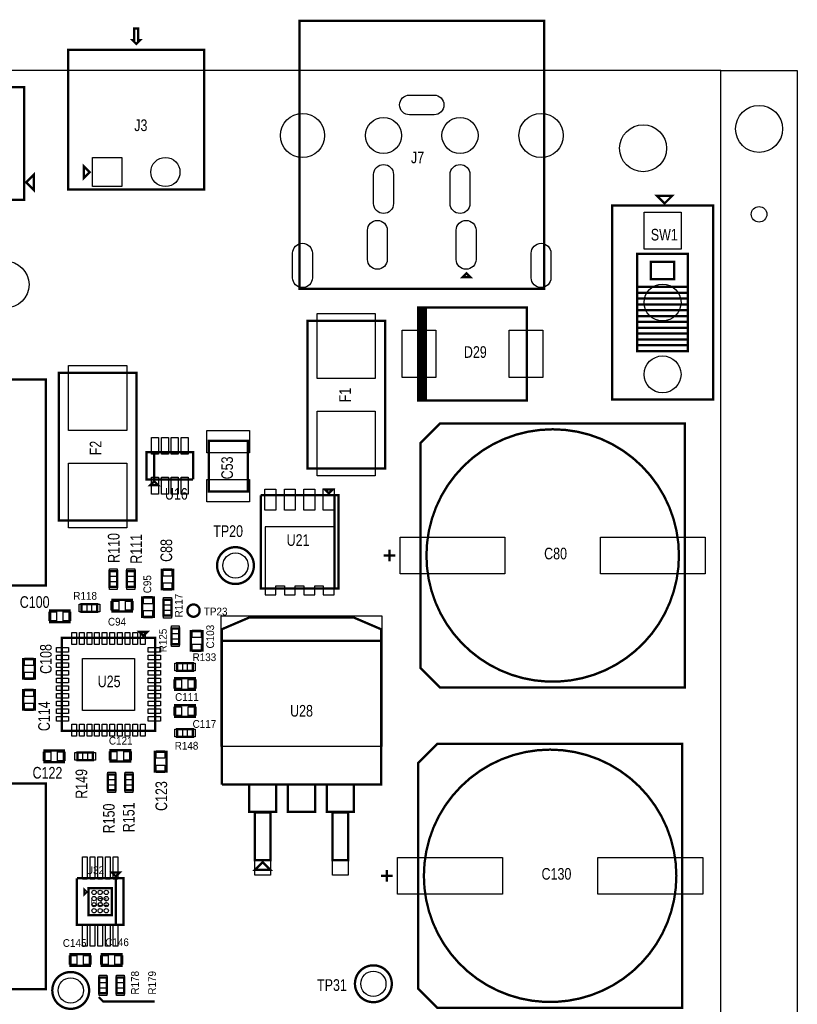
# Model space of a CAD drawing. Extents: x -197 to 9597, y -1478 to 7719.
# Tile 40 of 40: x 7595 to 9597, y 5095 to 7631. Entities that reach past the tile are written whole.
import ezdxf
from ezdxf.enums import TextEntityAlignment as Align

# ---------------------------------------------------------------- set-up
doc = ezdxf.new("R2010")
doc.units = 0
for name, color, linetype in [('BG_OUTLINE', 95, 'CONTINUOUS'), ('BG_TASY', 231, 'CONTINUOUS'), ('PG_ASSEMBLY_TOP', 120, 'CONTINUOUS'), ('PIN_TOP', 140, 'CONTINUOUS'), ('RD_ASSEMBLY_TOP', 120, 'CONTINUOUS')]:
    doc.layers.add(name, color=color, linetype=linetype)

msp = doc.modelspace()

# ---------------------------------------------------------------- linework, layer by layer
at = {"layer": 'BG_OUTLINE'}
msp.add_lwpolyline([(9400, 0), (9400, 7500), (725.901, 7500)], dxfattribs=at)
msp.add_lwpolyline([(9596.846, 0), (9400, 0), (9400, 7500), (9596.846, 7500)], close=True, dxfattribs=at)
at = {"layer": 'BG_TASY', "const_width": 6}
msp.add_lwpolyline([(7942.488, 5103), (7809.488, 5103), (7798.488, 5114)], dxfattribs=at)
at = {"layer": 'PG_ASSEMBLY_TOP', "const_width": 6}
for points in [[(7895.086, 7568.701), (7905.086, 7578.701), (7900.086, 7578.701), (7900.086, 7608.701), (7890.086, 7608.701), (7890.086, 7578.701), (7885.086, 7578.701), (7895.086, 7568.701)], [(8315.086, 6938.162), (8945.086, 6938.162), (8945.086, 7628.162), (8315.086, 7628.162), (8315.086, 6938.162)], [(8070.086, 7553.701), (7720.086, 7553.701), (7720.086, 7193.701), (8070.086, 7193.701), (8070.086, 7553.701)], [(7606.787, 7457.292), (7506.787, 7457.292), (7506.787, 7167.292), (7606.787, 7167.292), (7606.787, 7457.292)], [(7775.086, 7238.701), (7760.086, 7223.701), (7760.086, 7253.701), (7775.086, 7238.701)], [(7611.787, 7212.292), (7631.787, 7232.292), (7631.787, 7192.292), (7611.787, 7212.292)], [(9275, 7177.811), (9235, 7177.811), (9255, 7157.811), (9275, 7177.811)], [(9380, 7152.811), (9380, 6652.811), (9120, 6652.811), (9120, 7152.811), (9380, 7152.811)], [(9315, 7027.811), (9315, 6777.811), (9185, 6777.811), (9185, 7027.811), (9315, 7027.811)], [(9280, 7007.811), (9280, 6962.811), (9220, 6962.811), (9220, 7007.811), (9280, 7007.811)], [(8735.086, 6967.886), (8755.086, 6967.886), (8745.086, 6977.886), (8735.086, 6967.886)], [(9315, 6942.811), (9185, 6942.811)], [(9315, 6927.811), (9185, 6927.811)], [(9315, 6912.811), (9185, 6912.811)], [(9315, 6912.811), (9185, 6912.811)], [(9315, 6897.811), (9185, 6897.811)], [(8640.488, 6650.292), (8640.488, 6890.292), (8620.488, 6890.292), (8620.488, 6650.292), (8635.488, 6650.292), (8635.488, 6890.292), (8630.488, 6890.292), (8630.488, 6650.292), (8625.488, 6650.292), (8625.488, 6890.292), (8620.488, 6890.292), (8620.488, 6650.292)], [(8620.488, 6650.292), (8900.488, 6650.292), (8900.488, 6890.292), (8640.488, 6890.292), (8640.488, 6650.292)], [(9315, 6882.811), (9185, 6882.811)], [(9315, 6882.811), (9185, 6882.811)], [(8335.488, 6855.292), (8335.488, 6475.292), (8535.488, 6475.292), (8535.488, 6855.292), (8335.488, 6855.292)], [(9315, 6867.811), (9185, 6867.811)], [(9315, 6852.811), (9185, 6852.811)], [(9315, 6852.811), (9185, 6852.811)], [(9315, 6837.811), (9185, 6837.811)], [(9315, 6822.811), (9185, 6822.811)], [(9315, 6807.811), (9185, 6807.811)], [(9315, 6792.811), (9185, 6792.811)], [(9315, 6792.811), (9185, 6792.811)], [(7895.488, 6341.292), (7895.488, 6721.292), (7695.488, 6721.292), (7695.488, 6341.292), (7895.488, 6341.292)], [(7662.488, 6174.292), (7662.488, 6704.292), (7152.488, 6704.292), (7152.488, 6174.292), (7662.488, 6174.292)], [(8677.126, 5911.292), (9307.126, 5911.292), (9307.126, 6591.292), (8677.126, 6591.292), (8627.126, 6541.292), (8627.126, 5961.292), (8677.126, 5911.292)], [(8182.008, 6416.299), (8082.008, 6416.299), (8082.008, 6546.299), (8182.008, 6546.299), (8182.008, 6416.299)], [(8041.488, 6447.292), (8041.488, 6517.292), (7921.488, 6517.292), (7921.488, 6447.292), (7941.488, 6447.292), (7941.488, 6517.292)], [(7941.488, 6517.292), (7941.488, 6447.292), (8041.488, 6447.292)], [(7931.488, 6432.292), (7951.488, 6432.292), (7941.488, 6442.292), (7931.488, 6432.292)], [(8390.488, 6411.296), (8400.488, 6421.296), (8380.488, 6421.296), (8390.488, 6411.296)], [(8405.488, 6166.296), (8405.488, 6406.296), (8215.488, 6406.296)], [(8215.488, 6406.296), (8215.488, 6166.296), (8415.488, 6166.296), (8415.488, 6406.296), (8405.488, 6406.296), (8405.488, 6166.296)], [(8547.126, 6266.292), (8547.126, 6236.292)], [(8562.126, 6251.292), (8532.126, 6251.292)], [(7845.988, 6170.61), (7845.988, 6210.61), (7825.988, 6210.61), (7825.988, 6170.61), (7845.988, 6170.61)], [(7870.988, 6210.61), (7870.988, 6170.61), (7890.988, 6170.61), (7890.988, 6210.61), (7870.988, 6210.61)], [(7990.488, 6164.292), (7990.488, 6214.292), (7960.488, 6214.292), (7960.488, 6164.292), (7990.488, 6164.292)], [(7883.488, 6137.292), (7833.488, 6137.292), (7833.488, 6107.292), (7883.488, 6107.292), (7883.488, 6137.292)], [(7940.488, 6093.292), (7940.488, 6143.292), (7910.488, 6143.292), (7910.488, 6093.292), (7940.488, 6093.292)], [(7965.488, 6136.717), (7965.488, 6096.717), (7985.488, 6096.717), (7985.488, 6136.717), (7965.488, 6136.717)], [(7673.488, 6079.292), (7723.488, 6079.292), (7723.488, 6109.292), (7673.488, 6109.292), (7673.488, 6079.292)], [(7754.488, 6106.292), (7794.488, 6106.292), (7794.488, 6126.292), (7754.488, 6126.292), (7754.488, 6106.292)], [(8115.488, 6031.292), (8525.488, 6031.292), (8525.488, 6061.292), (8455.488, 6091.292), (8185.488, 6091.292), (8115.488, 6061.292), (8115.488, 5661.292)], [(8005.488, 6023.292), (8005.488, 6063.292), (7985.488, 6063.292), (7985.488, 6023.292), (8005.488, 6023.292)], [(7703.488, 6039.292), (7703.488, 5799.292), (7943.488, 5799.292), (7943.488, 6039.292), (7703.488, 6039.292)], [(7913.488, 6044.292), (7923.488, 6054.292), (7903.488, 6054.292), (7913.488, 6044.292)], [(8065.488, 6006.292), (8065.488, 6056.292), (8035.488, 6056.292), (8035.488, 6006.292), (8065.488, 6006.292)], [(8440.488, 5591.292), (8400.488, 5591.292), (8400.488, 5466.292), (8440.488, 5466.292), (8440.488, 5591.292), (8455.488, 5591.292), (8455.488, 5661.292), (8525.488, 5661.292), (8525.488, 6031.292), (8115.488, 6031.292)], [(7603.693, 5984.292), (7603.693, 5934.292), (7633.693, 5934.292), (7633.693, 5984.292), (7603.693, 5984.292)], [(8000.488, 5954.292), (8040.488, 5954.292), (8040.488, 5974.292), (8000.488, 5974.292), (8000.488, 5954.292)], [(8045.488, 5935.292), (7995.488, 5935.292), (7995.488, 5905.292), (8045.488, 5905.292), (8045.488, 5935.292)], [(7633.693, 5854.292), (7633.693, 5904.292), (7603.693, 5904.292), (7603.693, 5854.292), (7633.693, 5854.292)], [(7995.488, 5835.394), (8045.488, 5835.394), (8045.488, 5865.394), (7995.488, 5865.394), (7995.488, 5835.394)], [(8000.488, 5784.292), (8040.488, 5784.292), (8040.488, 5804.292), (8000.488, 5804.292), (8000.488, 5784.292)], [(8670.488, 5086.292), (9300.488, 5086.292), (9300.488, 5766.292), (8670.488, 5766.292), (8620.488, 5716.292), (8620.488, 5136.292), (8670.488, 5086.292)], [(7708.488, 5749.292), (7658.488, 5749.292), (7658.488, 5719.292), (7708.488, 5719.292), (7708.488, 5749.292)], [(7783.488, 5744.292), (7743.488, 5744.292), (7743.488, 5724.292), (7783.488, 5724.292), (7783.488, 5744.292)], [(7829.035, 5720.292), (7879.035, 5720.292), (7879.035, 5750.292), (7829.035, 5750.292), (7829.035, 5720.292)], [(7942.488, 5745.292), (7942.488, 5695.292), (7972.488, 5695.292), (7972.488, 5745.292), (7942.488, 5745.292)], [(7821.535, 5686.969), (7821.535, 5646.969), (7841.535, 5646.969), (7841.535, 5686.969), (7821.535, 5686.969)], [(7886.535, 5646.969), (7886.535, 5686.969), (7866.535, 5686.969), (7866.535, 5646.969), (7886.535, 5646.969)], [(7662.488, 5134.292), (7662.488, 5664.292), (7152.488, 5664.292), (7152.488, 5134.292), (7662.488, 5134.292)], [(8115.488, 5661.292), (8255.488, 5661.292)], [(8255.488, 5661.292), (8185.488, 5661.292), (8185.488, 5591.292), (8240.488, 5591.292)], [(8240.488, 5591.292), (8200.488, 5591.292), (8200.488, 5466.292), (8240.488, 5466.292), (8240.488, 5591.292), (8255.488, 5591.292), (8255.488, 5661.292), (8455.488, 5661.292)], [(8455.488, 5661.292), (8285.488, 5661.292), (8285.488, 5591.292), (8355.488, 5591.292), (8355.488, 5661.292), (8385.488, 5661.292), (8385.488, 5591.292), (8440.488, 5591.292)], [(8220.488, 5461.292), (8200.488, 5441.292), (8240.488, 5441.292), (8220.488, 5461.292)], [(7852.134, 5434.827), (7832.134, 5434.827), (7842.134, 5424.827), (7852.134, 5434.827)], [(8555.488, 5426.292), (8525.488, 5426.292)], [(8540.488, 5441.292), (8540.488, 5411.292)], [(7842.134, 5299.827), (7842.134, 5419.827), (7742.134, 5419.827)], [(7742.134, 5419.827), (7742.134, 5299.827), (7862.134, 5299.827), (7862.134, 5419.827), (7842.134, 5419.827), (7842.134, 5299.827)], [(7767.134, 5384.827), (7762.134, 5389.827), (7762.134, 5379.827), (7767.134, 5384.827)], [(7772.134, 5324.827), (7832.134, 5324.827), (7832.134, 5394.827), (7772.134, 5394.827), (7772.134, 5324.827)], [(7725.437, 5194.221), (7775.437, 5194.221), (7775.437, 5224.221), (7725.437, 5224.221), (7725.437, 5194.221)], [(7806.657, 5194.221), (7856.657, 5194.221), (7856.657, 5224.221), (7806.657, 5224.221), (7806.657, 5194.221)], [(7799.157, 5164.221), (7799.157, 5124.221), (7819.157, 5124.221), (7819.157, 5164.221), (7799.157, 5164.221)], [(7844.157, 5164.221), (7844.157, 5124.221), (7864.157, 5124.221), (7864.157, 5164.221), (7844.157, 5164.221)]]:
    msp.add_lwpolyline(points, dxfattribs=at)
for points in [[(9292.126, 6251.292, 0.999999), (8642.123, 6251.289, 1.000001), (9292.126, 6251.292)], [(8197.921, 6225.292, 0.999995), (8103.055, 6225.289, 1.000005), (8197.921, 6225.292)], [(8058.299, 6109.292, 0.999984), (8026.677, 6109.289, 1.000016), (8058.299, 6109.292)], [(9285.488, 5426.292, 0.999999), (8635.488, 5426.289, 1.000001), (9285.488, 5426.292)], [(8552.921, 5148.292, 0.999995), (8458.055, 5148.289, 1.000005), (8552.921, 5148.292)], [(7773.767, 5131.103, 1.000001), (7678.902, 5131.101, 0.999999), (7773.767, 5131.103)]]:
    msp.add_lwpolyline(points, format="xyb", dxfattribs=at)
at = {"layer": 'PIN_TOP'}
for points in [[(8598.587, 7437.126), (8661.587, 7437.126, -1), (8661.587, 7386.126), (8598.587, 7386.126, -1)], [(8506.162, 7157.591), (8506.162, 7232.591, -1), (8557.162, 7232.591), (8557.162, 7157.591, -1)], [(8703.012, 7157.591), (8703.012, 7232.591, -1), (8754.012, 7232.591), (8754.012, 7157.591, -1)], [(8490.414, 7013.89), (8490.414, 7088.89, -1), (8541.414, 7088.89), (8541.414, 7013.89, -1)], [(8718.76, 7013.89), (8718.76, 7088.89, -1), (8769.76, 7088.89), (8769.76, 7013.89, -1)], [(8348.5, 7029.74), (8348.5, 6966.74, -1), (8297.5, 6966.74), (8297.5, 7029.74, -1)], [(8962.673, 7029.74), (8962.673, 6966.74, -1), (8911.673, 6966.74), (8911.673, 7029.74, -1)]]:
    msp.add_lwpolyline(points, format="xyb", close=True, dxfattribs=at)
for points in [[(7857.586, 7276.24), (7857.586, 7201.24), (7782.586, 7201.24), (7782.586, 7276.24)], [(9202.5, 7135.351), (9297.5, 7135.351), (9297.5, 7040.351), (9202.5, 7040.351)], [(8360.488, 6874.383), (8510.488, 6874.383), (8510.488, 6707.383), (8360.488, 6707.383)], [(8579.193, 6709.292), (8579.193, 6831.292), (8666.193, 6831.292), (8666.193, 6709.292)], [(8854.783, 6709.292), (8854.783, 6831.292), (8941.783, 6831.292), (8941.783, 6709.292)], [(7870.488, 6573.383), (7720.488, 6573.383), (7720.488, 6740.383), (7870.488, 6740.383)], [(8360.488, 6623.201), (8510.488, 6623.201), (8510.488, 6456.201), (8360.488, 6456.201)], [(8187.008, 6572.791), (8187.008, 6515.791), (8077.008, 6515.791), (8077.008, 6572.791)], [(7934.102, 6511.973), (7934.102, 6554.973), (7952.102, 6554.973), (7952.102, 6511.973)], [(7959.693, 6511.973), (7959.693, 6554.973), (7977.693, 6554.973), (7977.693, 6511.973)], [(7985.283, 6511.973), (7985.283, 6554.973), (8003.283, 6554.973), (8003.283, 6511.973)], [(8010.874, 6511.973), (8010.874, 6554.973), (8028.874, 6554.973), (8028.874, 6511.973)], [(7870.488, 6322.201), (7720.488, 6322.201), (7720.488, 6489.201), (7870.488, 6489.201)], [(7934.102, 6409.611), (7934.102, 6452.611), (7952.102, 6452.611), (7952.102, 6409.611)], [(7959.693, 6409.611), (7959.693, 6452.611), (7977.693, 6452.611), (7977.693, 6409.611)], [(7985.283, 6409.611), (7985.283, 6452.611), (8003.283, 6452.611), (8003.283, 6409.611)], [(8010.874, 6409.611), (8010.874, 6452.611), (8028.874, 6452.611), (8028.874, 6409.611)], [(8187.008, 6446.807), (8187.008, 6389.807), (8077.008, 6389.807), (8077.008, 6446.807)], [(8226.488, 6422.351), (8254.488, 6422.351), (8254.488, 6368.351), (8226.488, 6368.351)], [(8276.488, 6422.351), (8304.488, 6422.351), (8304.488, 6368.351), (8276.488, 6368.351)], [(8326.488, 6422.351), (8354.488, 6422.351), (8354.488, 6368.351), (8326.488, 6368.351)], [(8376.488, 6422.351), (8404.488, 6422.351), (8404.488, 6368.351), (8376.488, 6368.351)], [(8404.464, 6325.037), (8226.512, 6325.037), (8226.512, 6150.233), (8254.464, 6150.233), (8254.464, 6173.462), (8276.512, 6173.462), (8276.512, 6150.233), (8304.464, 6150.233), (8304.464, 6173.462), (8326.512, 6173.462), (8326.512, 6150.233), (8354.464, 6150.233), (8354.464, 6173.462), (8376.512, 6173.462), (8376.512, 6150.233), (8404.464, 6150.233)], [(8574.252, 6204.292), (8574.252, 6298.292), (8844.252, 6298.292), (8844.252, 6204.292)], [(9360, 6298.292), (9360, 6204.292), (9090, 6204.292), (9090, 6298.292)], [(7845.988, 6197.145), (7825.988, 6197.145), (7825.988, 6217.145), (7845.988, 6217.145)], [(7870.988, 6217.145), (7890.988, 6217.145), (7890.988, 6197.145), (7870.988, 6197.145)], [(7986.988, 6197.902), (7963.988, 6197.902), (7963.988, 6216.902), (7986.988, 6216.902)], [(7845.988, 6164.075), (7825.988, 6164.075), (7825.988, 6184.075), (7845.988, 6184.075)], [(7870.988, 6184.075), (7890.988, 6184.075), (7890.988, 6164.075), (7870.988, 6164.075)], [(7986.988, 6161.682), (7963.988, 6161.682), (7963.988, 6180.682), (7986.988, 6180.682)], [(7936.988, 6126.902), (7913.988, 6126.902), (7913.988, 6145.902), (7936.988, 6145.902)], [(7965.488, 6143.252), (7985.488, 6143.252), (7985.488, 6123.252), (7965.488, 6123.252)], [(7747.953, 6106.292), (7747.953, 6126.292), (7767.953, 6126.292), (7767.953, 6106.292)], [(7781.023, 6106.292), (7781.023, 6126.292), (7801.023, 6126.292), (7801.023, 6106.292)], [(7849.878, 6133.792), (7849.878, 6110.792), (7830.878, 6110.792), (7830.878, 6133.792)], [(7886.098, 6133.792), (7886.098, 6110.792), (7867.098, 6110.792), (7867.098, 6133.792)], [(7670.878, 6082.792), (7670.878, 6105.792), (7689.878, 6105.792), (7689.878, 6082.792)], [(7707.098, 6082.792), (7707.098, 6105.792), (7726.098, 6105.792), (7726.098, 6082.792)], [(7936.988, 6090.682), (7913.988, 6090.682), (7913.988, 6109.682), (7936.988, 6109.682)], [(7965.488, 6110.182), (7985.488, 6110.182), (7985.488, 6090.182), (7965.488, 6090.182)], [(8113.988, 5759.501), (8113.988, 6095.501), (8526.988, 6095.501), (8526.988, 5759.501)], [(8005.488, 6049.827), (7985.488, 6049.827), (7985.488, 6069.827), (8005.488, 6069.827)], [(7728.905, 6052.902), (7740.905, 6052.902), (7740.905, 6021.902), (7728.905, 6021.902)], [(7748.59, 6052.902), (7760.59, 6052.902), (7760.59, 6021.902), (7748.59, 6021.902)], [(7768.275, 6052.902), (7780.275, 6052.902), (7780.275, 6021.902), (7768.275, 6021.902)], [(7787.96, 6052.902), (7799.96, 6052.902), (7799.96, 6021.902), (7787.96, 6021.902)], [(7807.645, 6052.902), (7819.645, 6052.902), (7819.645, 6021.902), (7807.645, 6021.902)], [(7827.331, 6052.902), (7839.331, 6052.902), (7839.331, 6021.902), (7827.331, 6021.902)], [(7847.016, 6052.902), (7859.016, 6052.902), (7859.016, 6021.902), (7847.016, 6021.902)], [(7866.701, 6052.902), (7878.701, 6052.902), (7878.701, 6021.902), (7866.701, 6021.902)], [(7886.386, 6052.902), (7898.386, 6052.902), (7898.386, 6021.902), (7886.386, 6021.902)], [(7906.071, 6052.902), (7918.071, 6052.902), (7918.071, 6021.902), (7906.071, 6021.902)], [(8005.488, 6016.757), (7985.488, 6016.757), (7985.488, 6036.757), (8005.488, 6036.757)], [(8061.988, 6039.902), (8038.988, 6039.902), (8038.988, 6058.902), (8061.988, 6058.902)], [(7720.878, 6013.875), (7720.878, 6001.875), (7689.878, 6001.875), (7689.878, 6013.875)], [(7957.098, 6013.875), (7957.098, 6001.875), (7926.098, 6001.875), (7926.098, 6013.875)], [(8061.988, 6003.682), (8038.988, 6003.682), (8038.988, 6022.682), (8061.988, 6022.682)], [(7607.193, 5986.902), (7630.193, 5986.902), (7630.193, 5967.902), (7607.193, 5967.902)], [(7720.878, 5994.19), (7720.878, 5982.19), (7689.878, 5982.19), (7689.878, 5994.19)], [(7756.488, 5986.292), (7890.488, 5986.292), (7890.488, 5852.292), (7756.488, 5852.292)], [(7957.098, 5994.19), (7957.098, 5982.19), (7926.098, 5982.19), (7926.098, 5994.19)], [(7720.878, 5974.505), (7720.878, 5962.505), (7689.878, 5962.505), (7689.878, 5974.505)], [(7957.098, 5974.505), (7957.098, 5962.505), (7926.098, 5962.505), (7926.098, 5974.505)], [(7993.953, 5954.292), (7993.953, 5974.292), (8013.953, 5974.292), (8013.953, 5954.292)], [(8027.023, 5954.292), (8027.023, 5974.292), (8047.023, 5974.292), (8047.023, 5954.292)], [(7607.193, 5950.682), (7630.193, 5950.682), (7630.193, 5931.682), (7607.193, 5931.682)], [(7720.878, 5954.82), (7720.878, 5942.82), (7689.878, 5942.82), (7689.878, 5954.82)], [(7720.878, 5935.135), (7720.878, 5923.135), (7689.878, 5923.135), (7689.878, 5935.135)], [(7957.098, 5954.82), (7957.098, 5942.82), (7926.098, 5942.82), (7926.098, 5954.82)], [(7957.098, 5935.135), (7957.098, 5923.135), (7926.098, 5923.135), (7926.098, 5935.135)], [(7720.878, 5915.449), (7720.878, 5903.449), (7689.878, 5903.449), (7689.878, 5915.449)], [(7957.098, 5915.449), (7957.098, 5903.449), (7926.098, 5903.449), (7926.098, 5915.449)], [(8011.878, 5931.792), (8011.878, 5908.792), (7992.878, 5908.792), (7992.878, 5931.792)], [(8048.098, 5931.792), (8048.098, 5908.792), (8029.098, 5908.792), (8029.098, 5931.792)], [(7630.193, 5887.902), (7607.193, 5887.902), (7607.193, 5906.902), (7630.193, 5906.902)], [(7720.878, 5895.764), (7720.878, 5883.764), (7689.878, 5883.764), (7689.878, 5895.764)], [(7957.098, 5895.764), (7957.098, 5883.764), (7926.098, 5883.764), (7926.098, 5895.764)], [(7630.193, 5851.682), (7607.193, 5851.682), (7607.193, 5870.682), (7630.193, 5870.682)], [(7720.878, 5876.079), (7720.878, 5864.079), (7689.878, 5864.079), (7689.878, 5876.079)], [(7957.098, 5876.079), (7957.098, 5864.079), (7926.098, 5864.079), (7926.098, 5876.079)], [(7992.878, 5838.894), (7992.878, 5861.894), (8011.878, 5861.894), (8011.878, 5838.894)], [(8029.098, 5838.894), (8029.098, 5861.894), (8048.098, 5861.894), (8048.098, 5838.894)], [(7720.878, 5856.394), (7720.878, 5844.394), (7689.878, 5844.394), (7689.878, 5856.394)], [(7720.878, 5836.709), (7720.878, 5824.709), (7689.878, 5824.709), (7689.878, 5836.709)], [(7957.098, 5856.394), (7957.098, 5844.394), (7926.098, 5844.394), (7926.098, 5856.394)], [(7957.098, 5836.709), (7957.098, 5824.709), (7926.098, 5824.709), (7926.098, 5836.709)], [(7728.905, 5816.682), (7740.905, 5816.682), (7740.905, 5785.682), (7728.905, 5785.682)], [(7748.59, 5816.682), (7760.59, 5816.682), (7760.59, 5785.682), (7748.59, 5785.682)], [(7768.275, 5816.682), (7780.275, 5816.682), (7780.275, 5785.682), (7768.275, 5785.682)], [(7787.96, 5816.682), (7799.96, 5816.682), (7799.96, 5785.682), (7787.96, 5785.682)], [(7807.645, 5816.682), (7819.645, 5816.682), (7819.645, 5785.682), (7807.645, 5785.682)], [(7827.331, 5816.682), (7839.331, 5816.682), (7839.331, 5785.682), (7827.331, 5785.682)], [(7847.016, 5816.682), (7859.016, 5816.682), (7859.016, 5785.682), (7847.016, 5785.682)], [(7866.701, 5816.682), (7878.701, 5816.682), (7878.701, 5785.682), (7866.701, 5785.682)], [(7886.386, 5816.682), (7898.386, 5816.682), (7898.386, 5785.682), (7886.386, 5785.682)], [(7906.071, 5816.682), (7918.071, 5816.682), (7918.071, 5785.682), (7906.071, 5785.682)], [(7993.953, 5784.292), (7993.953, 5804.292), (8013.953, 5804.292), (8013.953, 5784.292)], [(8027.023, 5784.292), (8027.023, 5804.292), (8047.023, 5804.292), (8047.023, 5784.292)], [(7674.878, 5745.792), (7674.878, 5722.792), (7655.878, 5722.792), (7655.878, 5745.792)], [(7711.098, 5745.792), (7711.098, 5722.792), (7692.098, 5722.792), (7692.098, 5745.792)], [(7756.953, 5744.292), (7756.953, 5724.292), (7736.953, 5724.292), (7736.953, 5744.292)], [(7790.023, 5744.292), (7790.023, 5724.292), (7770.023, 5724.292), (7770.023, 5744.292)], [(7826.425, 5723.792), (7826.425, 5746.792), (7845.425, 5746.792), (7845.425, 5723.792)], [(7862.645, 5723.792), (7862.645, 5746.792), (7881.645, 5746.792), (7881.645, 5723.792)], [(7945.988, 5747.902), (7968.988, 5747.902), (7968.988, 5728.902), (7945.988, 5728.902)], [(7945.988, 5711.682), (7968.988, 5711.682), (7968.988, 5692.682), (7945.988, 5692.682)], [(7821.535, 5693.504), (7841.535, 5693.504), (7841.535, 5673.504), (7821.535, 5673.504)], [(7886.535, 5673.504), (7866.535, 5673.504), (7866.535, 5693.504), (7886.535, 5693.504)], [(7821.535, 5660.434), (7841.535, 5660.434), (7841.535, 5640.434), (7821.535, 5640.434)], [(7886.535, 5640.434), (7866.535, 5640.434), (7866.535, 5660.434), (7886.535, 5660.434)], [(8199.988, 5428.209), (8199.988, 5588.209), (8240.988, 5588.209), (8240.988, 5428.209)], [(8399.988, 5428.209), (8399.988, 5588.209), (8440.988, 5588.209), (8440.988, 5428.209)], [(7756.764, 5474.941), (7768.764, 5474.941), (7768.764, 5417.941), (7756.764, 5417.941)], [(7776.449, 5474.941), (7788.449, 5474.941), (7788.449, 5417.941), (7776.449, 5417.941)], [(7796.134, 5474.941), (7808.134, 5474.941), (7808.134, 5417.941), (7796.134, 5417.941)], [(7815.819, 5474.941), (7827.819, 5474.941), (7827.819, 5417.941), (7815.819, 5417.941)], [(7835.504, 5474.941), (7847.504, 5474.941), (7847.504, 5417.941), (7835.504, 5417.941)], [(8567.614, 5379.292), (8567.614, 5473.292), (8837.614, 5473.292), (8837.614, 5379.292)], [(9353.362, 5473.292), (9353.362, 5379.292), (9083.362, 5379.292), (9083.362, 5473.292)], [(7756.764, 5301.713), (7768.764, 5301.713), (7768.764, 5244.713), (7756.764, 5244.713)], [(7776.449, 5301.713), (7788.449, 5301.713), (7788.449, 5244.713), (7776.449, 5244.713)], [(7796.134, 5301.713), (7808.134, 5301.713), (7808.134, 5244.713), (7796.134, 5244.713)], [(7815.819, 5301.713), (7827.819, 5301.713), (7827.819, 5244.713), (7815.819, 5244.713)], [(7835.504, 5301.713), (7847.504, 5301.713), (7847.504, 5244.713), (7835.504, 5244.713)], [(7722.827, 5197.721), (7722.827, 5220.721), (7741.827, 5220.721), (7741.827, 5197.721)], [(7759.047, 5197.721), (7759.047, 5220.721), (7778.047, 5220.721), (7778.047, 5197.721)], [(7804.047, 5197.721), (7804.047, 5220.721), (7823.047, 5220.721), (7823.047, 5197.721)], [(7840.267, 5197.721), (7840.267, 5220.721), (7859.267, 5220.721), (7859.267, 5197.721)], [(7799.157, 5170.756), (7819.157, 5170.756), (7819.157, 5150.756), (7799.157, 5150.756)], [(7844.157, 5170.756), (7864.157, 5170.756), (7864.157, 5150.756), (7844.157, 5150.756)], [(7799.157, 5137.686), (7819.157, 5137.686), (7819.157, 5117.686), (7799.157, 5117.686)], [(7844.157, 5137.686), (7864.157, 5137.686), (7864.157, 5117.686), (7844.157, 5117.686)]]:
    msp.add_lwpolyline(points, close=True, dxfattribs=at)
for centre, radius in [((9498.421, 7350), 60.5), ((8323, 7332.886), 57), ((8531.662, 7332.886), 46.5), ((8728.512, 7332.886), 46.5), ((8937.173, 7332.886), 57), ((9200, 7300), 60.5), ((7970.086, 7238.74), 37.5), ((9498.421, 7130), 20), ((7558.437, 6948.882), 60.5), ((9250, 6902.812), 47.5), ((9250, 6717.772), 47.5), ((8150.488, 6225.292), 32.5), ((8042.488, 6109.292), 15), ((7786.386, 5383.449), 5.5), ((7802.134, 5383.449), 5.5), ((7817.882, 5383.449), 5.5), ((7786.386, 5367.701), 5.5), ((7786.386, 5351.953), 5.5), ((7802.134, 5367.701), 5.5), ((7802.134, 5351.953), 5.5), ((7817.882, 5367.701), 5.5), ((7817.882, 5351.953), 5.5), ((7786.386, 5336.205), 5.5), ((7802.134, 5336.205), 5.5), ((7817.882, 5336.205), 5.5), ((8505.488, 5148.292), 32.5), ((7726.334, 5131.103), 32.5)]:
    msp.add_circle(centre, radius, dxfattribs=at)

# ---------------------------------------------------------------- texts
at = {"layer": 'RD_ASSEMBLY_TOP'}
for s, height, width, p in [('J3', 30, 0.8, (7889.889, 7344.299)), ('J7', 30, 0.8, (8602.26, 7261.39)), ('SW1', 30, 0.8, (9219.677, 7062.512)), ('D29', 30, 0.8, (8738.488, 6760.292)), ('U16', 30, 0.8, (7968.779, 6395)), ('TP20', 30, 0.8, (8093.197, 6299)), ('U21', 30, 0.8, (8282.193, 6276)), ('C80', 30, 0.8, (8945.126, 6241.292)), ('TP23', 20, 0.95, (8069.197, 6097)), ('U32', 20, 0.95, (7765.661, 5430.646)), ('C130', 30, 0.8, (8938.488, 5416.292)), ('U31', 20, 0.95, (7777.134, 5348.827)), ('TP31', 30, 0.8, (8360.488, 5130))]:
    msp.add_text(s, height=height, dxfattribs=dict(at, width=width)).set_placement(p)
at = {"layer": 'RD_ASSEMBLY_TOP', "width": 0.8}
for s, p in [('F1', (8447.488, 6645.709)), ('F2', (7805.488, 6509.292)), ('C53', (8144.008, 6447.299))]:
    msp.add_text(s, height=30, rotation=90, dxfattribs=at).set_placement(p)
at = {"layer": 'RD_ASSEMBLY_TOP'}
for s, height, width, p in [('R110', 30, 0.8, (7851.988, 6270.61)), ('R111', 30, 0.8, (7909.988, 6268.39)), ('C88', 30, 0.8, (7987.488, 6264.292)), ('C95', 20, 0.95, (7933.488, 6177.292)), ('R117', 20, 0.95, (8014.488, 6122.284)), ('R125', 20, 0.95, (7973.488, 6032.292)), ('C103', 20, 0.95, (8095.488, 6042.292)), ('C108', 30, 0.8, (7677.283, 5984.709)), ('C114', 30, 0.8, (7672.693, 5837.292)), ('R149', 30, 0.8, (7768.779, 5663)), ('C123', 30, 0.8, (7974.488, 5631.709)), ('R150', 30, 0.8, (7839.441, 5574.032)), ('R151', 30, 0.8, (7890.535, 5576.969)), ('R178', 20, 0.95, (7901.819, 5150.78)), ('R179', 20, 0.95, (7945.819, 5150.78))]:
    msp.add_text(s, height=height, rotation=90, dxfattribs=dict(at, width=width)).set_placement(p, align=Align.CENTER)
for s, height, width, p in [('C100', 30, 0.8, (7633.488, 6116.292)), ('R118', 20, 0.95, (7763.488, 6137.292)), ('C94', 20, 0.95, (7845.488, 6070.709)), ('R133', 20, 0.95, (8070.488, 5979.292)), ('U25', 30, 0.8, (7825.197, 5912)), ('C111', 20, 0.95, (8025.488, 5876.709)), ('U28', 30, 0.8, (8320.488, 5836.292)), ('C117', 20, 0.95, (8070.488, 5807.394)), ('C121', 20, 0.95, (7855.035, 5764.292)), ('R148', 20, 0.95, (8024.488, 5751.292)), ('C122', 30, 0.8, (7666.488, 5676.709)), ('C145', 20, 0.95, (7736.437, 5243.221)), ('C146', 20, 0.95, (7845.657, 5245.221))]:
    msp.add_text(s, height=height, dxfattribs=dict(at, width=width)).set_placement(p, align=Align.CENTER)

doc.saveas('drawing.dxf')
